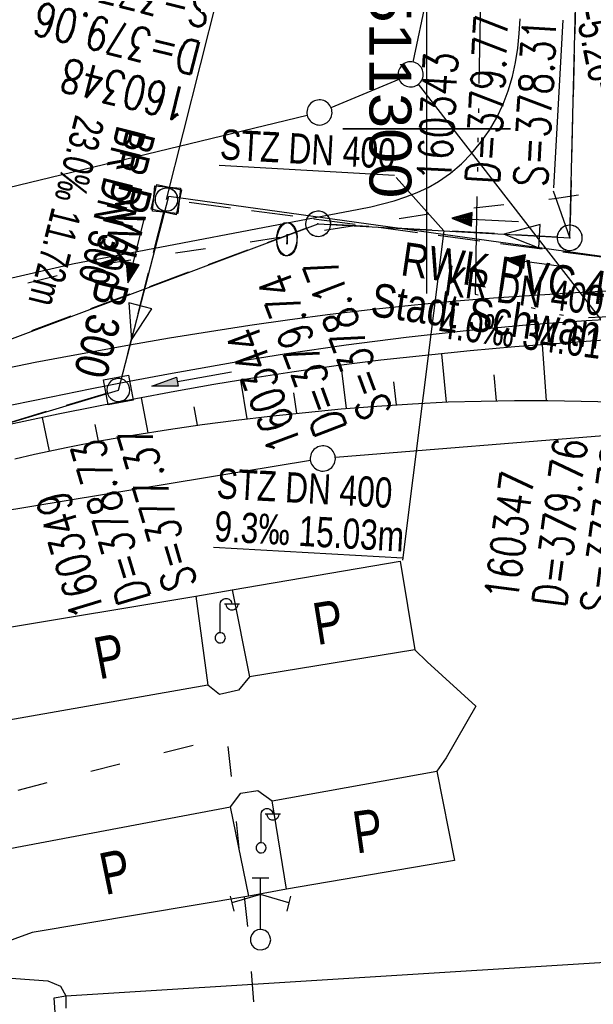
# Model space of a CAD drawing. Extents: x 510932 to 511602, y 463659 to 464636.
# Tile 69 of 81: x 511276 to 511310, y 464548 to 464607. Entities that reach past the tile are written whole.
import ezdxf

# ---------------------------------------------------------------- set-up
doc = ezdxf.new("R2010")
doc.units = 0
doc.header["$LTSCALE"] = 10
doc.header["$MEASUREMENT"] = 0
for name, pattern in [('ACAD_ISO03W100', [30, 12, -18]), ('ACAD_ISO14W100', [25.5, 12, -3, 0.5, -3, 0.5, -3, 0.5, -3]), ('AUSGEZOGEN', [0]), ('LT00', [0]), ('STRICHLINIE2', [0.375, 0.25, -0.125])]:
    doc.linetypes.add(name, pattern=pattern)
doc.layers.get('0').update_dxf_attribs({"linetype": 'LT00'})
for name, color, linetype in [('--EK_FBR', 1, 'LT00'), ('--EK_Halt-Pfeil', 4, 'LT00'), ('--EK_Haltung', 7, 'STRICHLINIE2'), ('--EK_Haltung-Text', 140, 'LT00'), ('--EK_Schacht-Text', 5, 'LT00'), ('--EL_Halt-Pfeil', 4, 'LT00'), ('--EL_Haltung', 182, 'STRICHLINIE2'), ('--EL_Haltung-Text', 182, 'LT00'), ('ABSTAND', 8, 'LT00'), ('ABWASSERLTG', 24, 'LT00'), ('ABWASSERLTG_FLIEßPF', 26, 'Continuous'), ('ABWASSERLTG_TEXT', 26, 'Continuous'), ('DFK_BES-WEGE', 255, 'LT00'), ('DFK_GZPKT', 250, 'LT00'), ('DFK_KATASTER', 250, 'LT00'), ('DFK_TOPO-ANL', 252, 'LT00'), ('DFK_TOPO-SYM', 252, 'LT00'), ('PFEIL', 140, 'AUSGEZOGEN'), ('TELEKOM', 210, 'ACAD_ISO14W100'), ('V103_AFBR_BAB', 250, 'LT00'), ('V103_BOESCH', 250, 'LT00'), ('V103_BOSCHUNG', 250, 'LT00'), ('V103_GRABEN', 250, 'LT00'), ('V103_KA_MULD', 182, 'LT00'), ('V103_KA_PRUF', 182, 'LT00'), ('V103_RASTER', 250, 'LT00'), ('V103_W_UNT_HY', 130, 'LT00'), ('V104_AFBR_BAB', 250, 'LT00'), ('V104_BOESCH', 250, 'LT00'), ('V104_BOSCHUNG', 250, 'LT00'), ('V104_GRABEN', 250, 'LT00'), ('V104_KA_MULD', 182, 'LT00'), ('V104_KA_PRUF', 182, 'LT00'), ('V104_RASTER', 250, 'LT00'), ('V104_W_UNT_HY', 130, 'LT00'), ('WASSERLTG', 130, 'ACAD_ISO03W100')]:
    doc.layers.add(name, color=color, linetype=linetype)
doc.styles.add('Haltungsbeschriftung', font='ARIAL.TTF', dxfattribs={"width": 0.75})
doc.styles.add('schachtbeschriftung', font='romans.shx', dxfattribs={"width": 0.75, "height": 2})
doc.styles.get("Standard").update_dxf_attribs({"font": 'ARIAL.TTF'})
doc.styles.add('Versorgungsltg', font='ARIAL.TTF', dxfattribs={"width": 0.8, "height": 2})

# ---------------------------------------------------------------- blocks, each defined once
blk = doc.blocks.new('SYMB7010')
at = {"color": 0, "linetype": 'ByBlock'}
for points in [[(-0.031408, 0.499213), (-0.093728, 0.49134), (-0.15457, 0.475719), (-0.212975, 0.452595), (-0.268021, 0.422333), (-0.31884, 0.385411), (-0.36463, 0.342411), (-0.40467, 0.29401), (-0.438329, 0.240973), (-0.465074, 0.184136), (-0.484486, 0.124395), (-0.496256, 0.062692), (-0.5002, 0)], [(0.5002, 0), (0.496256, 0.062692), (0.484485, 0.124395), (0.465074, 0.184136), (0.438329, 0.240973), (0.40467, 0.29401), (0.36463, 0.342411), (0.31884, 0.385411), (0.268021, 0.422333), (0.212975, 0.452595), (0.15457, 0.475719), (0.093728, 0.49134), (0.031408, 0.499213), (-0.031408, 0.499213)], [(-0.5002, 0), (-0.496256, -0.062692), (-0.484486, -0.124395), (-0.465075, -0.184136), (-0.438329, -0.240973), (-0.404671, -0.29401), (-0.36463, -0.342411), (-0.31884, -0.385411), (-0.268021, -0.422333), (-0.212975, -0.452595), (-0.154571, -0.475719), (-0.093728, -0.49134), (-0.031408, -0.499213), (0.031408, -0.499213)], [(0.031408, -0.499213), (0.093728, -0.491341), (0.15457, -0.475719), (0.212975, -0.452595), (0.268021, -0.422333), (0.31884, -0.385411), (0.36463, -0.342411), (0.404671, -0.294011), (0.438329, -0.240974), (0.465075, -0.184136), (0.484486, -0.124395), (0.496256, -0.062692), (0.500201, 0)]]:
    blk.add_lwpolyline(points, dxfattribs=at)
blk = doc.blocks.new('SYMB7317')
at = {"color": 0, "linetype": 'ByBlock'}
blk.add_line((0, 0.061), (0, 0.4), dxfattribs=at)
for points in [[(0, 0.4), (0.004222, 0.423941), (0.016377, 0.444995), (0.035, 0.460622), (0.057845, 0.468937), (0.082155, 0.468937), (0.105, 0.460622), (0.123623, 0.444995), (0.135779, 0.423941), (0.14, 0.4)], [(0.23, 0.4), (0.21, 0.4), (0.14, 0.4), (0.07, 0.4), (0.05, 0.4)], [(0.21, 0.4), (0.205779, 0.376059), (0.193623, 0.355005), (0.175, 0.339378), (0.152155, 0.331063), (0.127845, 0.331063), (0.105, 0.339378), (0.086377, 0.355005), (0.074222, 0.376059), (0.07, 0.4)], [(0.061, 0), (0.056881, 0.022036), (0.04508, 0.041095), (0.02719, 0.054605), (0.005628, 0.06074), (-0.016693, 0.058671), (-0.036761, 0.048679), (-0.051863, 0.032112), (-0.059961, 0.011209), (-0.059961, -0.011209)], [(0.005628, -0.06074), (0.02719, -0.054605), (0.04508, -0.041095), (0.056881, -0.022036), (0.061, 0)], [(-0.059961, -0.011209), (-0.051863, -0.032112), (-0.036761, -0.048679), (-0.016693, -0.058671), (0.005628, -0.06074)]]:
    blk.add_lwpolyline(points, dxfattribs=at)
blk = doc.blocks.new('SYMB7313')
at = {"color": 0, "linetype": 'ByBlock'}
for p, q in [((-0.05, 0.37), (0, 0.37)), ((0, 0.37), (0.05, 0.37)), ((0, 0.27), (-0.17, 0.22)), ((0.17, 0.22), (0, 0.27))]:
    blk.add_line(p, q, dxfattribs=at)
for points in [[(0, 0.061), (0, 0.27), (0, 0.37)], [(-0.18, 0.26), (-0.17, 0.22), (-0.158, 0.17)], [(0.18, 0.26), (0.17, 0.22), (0.158, 0.17)], [(0.061, 0), (0.056881, 0.022036), (0.04508, 0.041095), (0.02719, 0.054605), (0.005628, 0.06074), (-0.016693, 0.058671), (-0.036761, 0.048679), (-0.051863, 0.032112), (-0.059961, 0.011209), (-0.059961, -0.011209)], [(0.005628, -0.06074), (0.02719, -0.054605), (0.04508, -0.041095), (0.056881, -0.022036), (0.061, 0)], [(-0.059961, -0.011209), (-0.051863, -0.032112), (-0.036761, -0.048679), (-0.016693, -0.058671), (0.005628, -0.06074)]]:
    blk.add_lwpolyline(points, dxfattribs=at)
blk = doc.blocks.new('ABWASSER-FLIEßPF')
at = {"layer": 'ABWASSERLTG_FLIEßPF'}
for p, q in [((0, 0), (-2.109, 0.703)), ((-2.109, 0.703), (-2.109, -0.703)), ((-2.109, -0.703), (0, 0))]:
    blk.add_line(p, q, dxfattribs=at)
blk = doc.blocks.new('Pfreil3')
at = {"layer": 'PFEIL'}
blk.add_hatch(color=256, dxfattribs=at).paths.add_polyline_path([(-1.549, 0.273), (-1.549, -0.273), (0, 0)])
for p, q in [((-1.549, 0), (-4.831, 0)), ((-1.549, -0.273), (-1.549, 0.273)), ((-1.549, 0.273), (0, 0)), ((0, 0), (-1.549, -0.273))]:
    blk.add_line(p, q, dxfattribs=at)
blk = doc.blocks.new('SYMB0003')
at = {"color": 0, "linetype": 'ByBlock'}
for p, q in [((-0.015712, 0), (0.010166, 0.012015)), ((0, -0.021257), (-0.015712, 0)), ((0.010166, 0.012015), (0, -0.021257))]:
    blk.add_line(p, q, dxfattribs=at)
for points in [[(-0.031395, 0.499013), (-0.093691, 0.491144), (-0.154509, 0.475528), (-0.21289, 0.452414), (-0.267913, 0.422164), (-0.318712, 0.385257), (-0.364484, 0.342274), (-0.404509, 0.293893), (-0.438154, 0.240877), (-0.464888, 0.184062), (-0.484292, 0.124345), (-0.496058, 0.062667), (-0.5, 0)], [(0.5, 0), (0.496057, 0.062667), (0.484292, 0.124345), (0.464888, 0.184062), (0.438153, 0.240877), (0.404509, 0.293893), (0.364484, 0.342274), (0.318712, 0.385257), (0.267913, 0.422164), (0.21289, 0.452414), (0.154509, 0.475528), (0.093691, 0.491144), (0.031395, 0.499013), (-0.031395, 0.499013)], [(-0.5, 0), (-0.496058, -0.062667), (-0.484292, -0.124345), (-0.464888, -0.184062), (-0.438154, -0.240877), (-0.404509, -0.293893), (-0.364485, -0.342274), (-0.318712, -0.385257), (-0.267914, -0.422164), (-0.21289, -0.452414), (-0.154509, -0.475529), (-0.093691, -0.491144), (-0.031395, -0.499014), (0.031395, -0.499014)], [(0.031395, -0.499014), (0.093691, -0.491144), (0.154509, -0.475529), (0.21289, -0.452414), (0.267914, -0.422164), (0.318712, -0.385257), (0.364485, -0.342274), (0.404509, -0.293893), (0.438154, -0.240877), (0.464889, -0.184062), (0.484292, -0.124345), (0.496058, -0.062667), (0.5, 0)]]:
    blk.add_lwpolyline(points, dxfattribs=at)
blk = doc.blocks.new('SYMB1121')
at = {"color": 0, "linetype": 'ByBlock'}
blk.add_line((-0.15, 0), (0.15, 0), dxfattribs=at)
for points in [[(-0.5, 0), (-0.49, 0.06), (-0.46, 0.115), (-0.415, 0.165), (-0.355, 0.21), (-0.28, 0.25), (-0.19, 0.275), (-0.1, 0.295), (0, 0.3)], [(0, 0.3), (0.1, 0.295), (0.19, 0.275), (0.28, 0.25), (0.355, 0.21), (0.415, 0.165), (0.46, 0.115), (0.49, 0.06), (0.5, 0)], [(0, -0.3), (-0.1, -0.295), (-0.19, -0.275), (-0.28, -0.25), (-0.355, -0.21), (-0.415, -0.165), (-0.46, -0.115), (-0.49, -0.06), (-0.5, 0)], [(0.5, 0), (0.49, -0.06), (0.46, -0.115), (0.415, -0.165), (0.355, -0.21), (0.28, -0.25), (0.19, -0.275), (0.1, -0.295), (0, -0.3)]]:
    blk.add_lwpolyline(points, dxfattribs=at)
blk = doc.blocks.new('SYMB1210')
at = {"color": 0, "linetype": 'ByBlock'}
blk.add_line((0.018815, -0.179014), (0.055623, -0.17119), dxfattribs=at)
for points in [[(-0.2, -0.2), (-0.2, 0.2), (0.2, 0.2), (0.2, -0.2), (-0.2, -0.2)], [(0.018815, 0.179014), (-0.018815, 0.179014), (-0.055623, 0.17119), (-0.09, 0.155885), (-0.120444, 0.133766), (-0.145623, 0.105801), (-0.164438, 0.073213), (-0.176067, 0.037424), (-0.18, 0)], [(0.18, 0), (0.176067, 0.037424), (0.164438, 0.073213), (0.145623, 0.105801), (0.120444, 0.133766), (0.09, 0.155885), (0.055623, 0.17119), (0.018815, 0.179014)], [(-0.18, 0), (-0.176067, -0.037424), (-0.164438, -0.073213), (-0.145623, -0.105801), (-0.120444, -0.133766), (-0.09, -0.155885), (-0.055623, -0.17119), (-0.018815, -0.179014), (0.018815, -0.179014)], [(0.055623, -0.17119), (0.09, -0.155885), (0.120444, -0.133766), (0.145623, -0.105801), (0.164438, -0.073213), (0.176067, -0.037424), (0.18, 0)]]:
    blk.add_lwpolyline(points, dxfattribs=at)
blk = doc.blocks.new('SYMB0070')
at = {"color": 0, "linetype": 'ByBlock'}
for p, q in [((-0.5, 0), (0.2, 0)), ((0.5, 0), (0.2, 0.1)), ((0.2, 0.1), (0.2, 0)), ((0.468, 0), (0.21, 0.086)), ((0.21, 0.086), (0.21, -0.086)), ((0.21, -0.086), (0.468, 0)), ((0.22, -0.072), (0.437, 0)), ((0.23, -0.058), (0.405, 0)), ((0.24, -0.045), (0.374, 0)), ((0.342, 0), (0.25, 0.031)), ((0.25, 0.031), (0.25, -0.031)), ((0.25, -0.031), (0.342, 0)), ((0.26, -0.017), (0.31, 0)), ((0.27, -0.003), (0.279, 0))]:
    blk.add_line(p, q, dxfattribs=at)
for points in [[(0.2, 0), (0.2, -0.1), (0.5, 0)], [(0.437, 0), (0.22, 0.072), (0.22, -0.072)], [(0.405, 0), (0.23, 0.058), (0.23, -0.058)], [(0.374, 0), (0.24, 0.045), (0.24, -0.045)], [(0.31, 0), (0.26, 0.017), (0.26, -0.017)], [(0.279, 0), (0.27, 0.003), (0.27, -0.003)]]:
    blk.add_lwpolyline(points, dxfattribs=at)

msp = doc.modelspace()

# ---------------------------------------------------------------- linework, layer by layer
at = {"layer": '--EK_FBR'}
for points in [[(511264.21, 464588.559), (511278.861, 464591.934), (511295.948, 464595.199), (511296.657, 464595.343), (511297.364, 464595.509), (511298.065, 464595.702), (511298.755, 464595.928), (511299.43, 464596.192), (511300.083, 464596.499), (511300.711, 464596.856), (511301.415, 464597.347), (511302.073, 464597.906), (511302.681, 464598.527), (511303.237, 464599.2), (511303.737, 464599.919), (511304.177, 464600.675), (511304.555, 464601.46), (511304.866, 464602.267), (511305.114, 464603.104), (511305.3, 464603.952), (511305.434, 464604.811), (511305.525, 464605.677), (511305.584, 464606.548)], [(511310.836, 464590.313), (511308.882, 464590.204), (511306.428, 464590.051), (511303.975, 464589.878), (511301.525, 464589.681), (511299.078, 464589.456), (511296.635, 464589.2), (511294.232, 464588.915), (511291.834, 464588.598), (511289.438, 464588.253), (511287.046, 464587.883), (511284.656, 464587.49), (511282.269, 464587.078), (511279.883, 464586.65), (511278.257, 464586.349), (511276.633, 464586.039), (511275.012, 464585.714)]]:
    msp.add_lwpolyline(points, dxfattribs=at)
at = {"layer": '--EK_Haltung'}
for p, q in [((511308.889, 464608.155), (511308.551, 464594.237)), ((511318.041, 464591.33), (511285.216, 464595.67)), ((511284.289, 464595.041), (511281.788, 464585.133)), ((511292.82, 464594.062), (511208.941, 464562.766)), ((511307.784, 464593.529), (511294.272, 464594.282)), ((511280.886, 464584.191), (511242.956, 464572.823))]:
    msp.add_line(p, q, dxfattribs=at)
at = {"layer": '--EK_Haltung-Text'}
msp.add_line((511301.028, 464593.905), (511298.559, 464574.254), dxfattribs=at)
at = {"layer": '--EK_Schacht-Text'}
for p, q in [((511284.472, 464595.769), (511287.63, 464608.249)), ((511308.532, 464593.511), (511307.571, 464596.279))]:
    msp.add_line(p, q, dxfattribs=at)
at = {"layer": '--EL_Haltung'}
for p, q in [((511308.889, 464608.155), (511308.551, 464594.237)), ((511318.041, 464591.33), (511285.216, 464595.67)), ((511284.289, 464595.041), (511281.788, 464585.133)), ((511292.82, 464594.062), (511208.941, 464562.766)), ((511307.784, 464593.529), (511294.272, 464594.282)), ((511280.886, 464584.191), (511242.956, 464572.823))]:
    msp.add_line(p, q, dxfattribs=at)
at = {"layer": '--EL_Haltung-Text'}
msp.add_line((511301.028, 464593.905), (511298.176, 464597.078), dxfattribs=at)
at = {"layer": 'ABWASSERLTG'}
for points in [[(511133.953, 464511.746), (511159.898, 464529.405), (511208.272, 464562.344), (511293.523, 464594.324), (511308.533, 464593.487), (511308.889, 464608.155)], [(511122.459, 464495.266), (511184.549, 464536.203), (511213.131, 464554.116), (511242.238, 464572.608), (511281.604, 464584.406), (511284.616, 464595.971), (511318.785, 464591.232), (511361.253, 464589.505), (511391.403, 464589.083), (511423.016, 464589.189)]]:
    msp.add_lwpolyline(points, dxfattribs=at)
at = {"layer": 'DFK_KATASTER'}
for p, q in [((511299.194, 464603.974), (511300.016, 464607.886)), ((511294.292, 464601.259), (511298.348, 464602.951)), ((511315.02, 464582.662), (511299.5, 464602.647)), ((511292.871, 464600.793), (511267.289, 464594.596)), ((511314.733, 464582.01), (511294.548, 464580.38)), ((511293.06, 464580.198), (511271.34, 464576.622))]:
    msp.add_line(p, q, dxfattribs=at)
at = {"layer": 'DFK_TOPO-ANL'}
for p, q in [((511288.4, 464572.49), (511298.41, 464574.19)), ((511298.41, 464574.19), (511299.29, 464568.9)), ((511273.58, 464570.01), (511286.22, 464572.1)), ((511286.22, 464572.1), (511288.4, 464572.49)), ((511286.22, 464572.1), (511286.94, 464566.8)), ((511288.4, 464572.49), (511289.42, 464567.3)), ((511299.29, 464568.9), (511289.42, 464567.3)), ((511299.29, 464568.9), (511300.03, 464568.19)), ((511300.03, 464568.19), (511302.94, 464565.54)), ((511286.94, 464566.8), (511274.62, 464564.62)), ((511287.64, 464566.23), (511286.94, 464566.8)), ((511289.42, 464567.3), (511288.78, 464566.489)), ((511288.78, 464566.489), (511287.64, 464566.23)), ((511302.94, 464565.54), (511301.17, 464562.45)), ((511301.17, 464562.45), (511300.61, 464561.66)), ((511290.77, 464559.9), (511300.61, 464561.66)), ((511300.61, 464561.66), (511301.65, 464556.34)), ((511288.3, 464559.539), (511288.9, 464560.34)), ((511288.9, 464560.34), (511289.92, 464560.5)), ((511289.92, 464560.5), (511290.77, 464559.9)), ((511291.64, 464554.62), (511290.77, 464559.9)), ((511275.12, 464557.04), (511288.3, 464559.539)), ((511289.39, 464554.21), (511288.3, 464559.539)), ((511301.65, 464556.34), (511291.64, 464554.62)), ((511291.64, 464554.62), (511289.39, 464554.21)), ((511289.39, 464554.21), (511276.45, 464552.039)), ((511276.45, 464552.039), (511272.25, 464550.49)), ((511278.46, 464548.259), (511313.94, 464550.46)), ((511273.15, 464549.45), (511277.4, 464549.16)), ((511277.4, 464549.16), (511278.15, 464548.83)), ((511278.15, 464548.83), (511278.46, 464548.259)), ((511277.77, 464548.13), (511278.46, 464548.259)), ((511278.05, 464544.39), (511277.77, 464548.13)), ((511278.46, 464548.259), (511278.47, 464547.52))]:
    msp.add_line(p, q, dxfattribs=at)
at = {"layer": 'TELEKOM', "ltscale": 0.05, "flags": 128}
msp.add_lwpolyline([(511303.218, 464608.701), (511302.897, 464590.124), (511308.9, 464588.688), (511318.766, 464589.212), (511328.891, 464589.733), (511355.753, 464588.447), (511405.223, 464586.669), (511406.002, 464594.852), (511409.373, 464595.617), (511413.383, 464597.042), (511414.821, 464597.953)], dxfattribs=at)
at = {"layer": 'V103_AFBR_BAB'}
for points in [[(511264.21, 464588.559), (511278.861, 464591.934), (511295.948, 464595.199), (511296.657, 464595.343), (511297.364, 464595.509), (511298.065, 464595.702), (511298.755, 464595.928), (511299.43, 464596.192), (511300.083, 464596.499), (511300.711, 464596.856), (511301.415, 464597.347), (511302.073, 464597.906), (511302.681, 464598.527), (511303.237, 464599.2), (511303.737, 464599.919), (511304.177, 464600.675), (511304.555, 464601.46), (511304.866, 464602.267), (511305.114, 464603.104), (511305.3, 464603.952), (511305.434, 464604.811), (511305.525, 464605.677), (511305.584, 464606.548)], [(511310.836, 464590.313), (511308.882, 464590.204), (511306.428, 464590.051), (511303.975, 464589.878), (511301.525, 464589.681), (511299.078, 464589.456), (511296.635, 464589.2), (511294.232, 464588.915), (511291.834, 464588.598), (511289.438, 464588.253), (511287.046, 464587.883), (511284.656, 464587.49), (511282.269, 464587.078), (511279.883, 464586.65), (511278.257, 464586.349), (511276.633, 464586.039), (511275.012, 464585.714)]]:
    msp.add_lwpolyline(points, dxfattribs=at)
at = {"layer": 'V103_BOESCH'}
msp.add_lwpolyline([(511275.42, 464580.306), (511276.599, 464580.576), (511278.594, 464581.001), (511280.592, 464581.387), (511282.595, 464581.737), (511284.601, 464582.055), (511286.611, 464582.343), (511288.625, 464582.605), (511290.643, 464582.844), (511292.764, 464583.073), (511294.887, 464583.276), (511297.014, 464583.449), (511299.142, 464583.589), (511301.272, 464583.691), (511303.257, 464583.749), (511305.243, 464583.776), (511307.23, 464583.773), (511309.217, 464583.747), (511311.204, 464583.7), (511313.192, 464583.637), (511315.179, 464583.562), (511317.167, 464583.478), (511319.155, 464583.391)], dxfattribs=at)
at = {"layer": 'V103_BOSCHUNG'}
for p, q in [((511306.879, 464587.107), (511307.136, 464583.774)), ((511300.872, 464586.573), (511301.152, 464583.686)), ((511294.868, 464585.881), (511295.201, 464583.303)), ((511288.893, 464584.999), (511289.268, 464582.683)), ((511304.008, 464585.311), (511304.142, 464583.764)), ((511298.021, 464584.889), (511298.174, 464583.53)), ((511282.955, 464583.938), (511283.352, 464581.86)), ((511292.054, 464584.241), (511292.232, 464583.017)), ((511286.113, 464583.394), (511286.309, 464582.301)), ((511277.054, 464582.76), (511277.47, 464580.766)), ((511280.203, 464582.356), (511280.406, 464581.352))]:
    msp.add_line(p, q, dxfattribs=at)
at = {"layer": 'V103_GRABEN'}
for points in [[(511321.271, 464589), (511319.64, 464588.959), (511318.008, 464588.916), (511316.377, 464588.866), (511314.747, 464588.809), (511313.116, 464588.74), (511309.522, 464588.541), (511305.931, 464588.275), (511302.345, 464587.943), (511298.765, 464587.546), (511295.194, 464587.086), (511291.632, 464586.562), (511289.282, 464586.182), (511286.936, 464585.778), (511284.593, 464585.352), (511282.254, 464584.908), (511279.918, 464584.45), (511277.584, 464583.979), (511275.251, 464583.499), (511272.92, 464583.013), (511270.589, 464582.524), (511257.388, 464578.477), (511253.434, 464577.645)], [(511321.42, 464588.005), (511319.382, 464587.897), (511317.345, 464587.786), (511315.307, 464587.671), (511313.269, 464587.55), (511310.596, 464587.378), (511307.924, 464587.188), (511305.253, 464586.976), (511302.585, 464586.74), (511299.92, 464586.475), (511297.259, 464586.178), (511294.603, 464585.847), (511291.953, 464585.477), (511289.619, 464585.117), (511287.289, 464584.728), (511284.964, 464584.314), (511282.641, 464583.878), (511280.322, 464583.424), (511278.005, 464582.955), (511275.689, 464582.476), (511273.375, 464581.989), (511271.061, 464581.499), (511257.783, 464577.539), (511253.745, 464575.88)]]:
    msp.add_lwpolyline(points, dxfattribs=at)
at = {"layer": 'V103_RASTER'}
for p, q in [((511300, 464595), (511300, 464605)), ((511295.001, 464600), (511305.001, 464600))]:
    msp.add_line(p, q, dxfattribs=at)
at = {"layer": 'V104_AFBR_BAB'}
for points in [[(511264.21, 464588.559), (511278.861, 464591.934), (511295.948, 464595.199), (511296.657, 464595.343), (511297.364, 464595.509), (511298.065, 464595.702), (511298.755, 464595.928), (511299.43, 464596.192), (511300.083, 464596.499), (511300.711, 464596.856), (511301.415, 464597.347), (511302.073, 464597.906), (511302.681, 464598.527), (511303.237, 464599.2), (511303.737, 464599.919), (511304.177, 464600.675), (511304.555, 464601.46), (511304.866, 464602.267), (511305.114, 464603.104), (511305.3, 464603.952), (511305.434, 464604.811), (511305.525, 464605.677), (511305.584, 464606.548)], [(511310.836, 464590.313), (511308.882, 464590.204), (511306.428, 464590.051), (511303.975, 464589.878), (511301.525, 464589.681), (511299.078, 464589.456), (511296.635, 464589.2), (511294.232, 464588.914), (511291.834, 464588.598), (511289.438, 464588.253), (511287.046, 464587.883), (511284.656, 464587.49), (511282.269, 464587.078), (511279.883, 464586.65), (511278.257, 464586.349), (511276.633, 464586.038), (511275.012, 464585.714)]]:
    msp.add_lwpolyline(points, dxfattribs=at)
at = {"layer": 'V104_BOESCH'}
msp.add_lwpolyline([(511275.42, 464580.306), (511276.599, 464580.576), (511278.594, 464581.001), (511280.592, 464581.387), (511282.595, 464581.737), (511284.601, 464582.055), (511286.611, 464582.343), (511288.625, 464582.605), (511290.643, 464582.844), (511292.764, 464583.073), (511294.887, 464583.276), (511297.014, 464583.449), (511299.142, 464583.589), (511301.272, 464583.691), (511303.257, 464583.749), (511305.243, 464583.776), (511307.23, 464583.773), (511309.217, 464583.747), (511311.204, 464583.7), (511313.191, 464583.637), (511315.179, 464583.562), (511317.167, 464583.478), (511319.155, 464583.391)], dxfattribs=at)
at = {"layer": 'V104_BOSCHUNG'}
for p, q in [((511306.879, 464587.107), (511307.136, 464583.774)), ((511300.872, 464586.573), (511301.152, 464583.686)), ((511294.868, 464585.881), (511295.2, 464583.303)), ((511288.893, 464584.999), (511289.268, 464582.683)), ((511304.008, 464585.311), (511304.142, 464583.764)), ((511298.02, 464584.889), (511298.174, 464583.53)), ((511282.955, 464583.938), (511283.352, 464581.86)), ((511292.054, 464584.241), (511292.232, 464583.017)), ((511286.113, 464583.394), (511286.309, 464582.301)), ((511277.054, 464582.76), (511277.47, 464580.766)), ((511280.203, 464582.356), (511280.406, 464581.352))]:
    msp.add_line(p, q, dxfattribs=at)
at = {"layer": 'V104_GRABEN'}
for points in [[(511321.271, 464589), (511319.64, 464588.959), (511318.008, 464588.915), (511316.377, 464588.866), (511314.747, 464588.809), (511313.116, 464588.74), (511309.522, 464588.541), (511305.931, 464588.275), (511302.345, 464587.943), (511298.765, 464587.546), (511295.194, 464587.086), (511291.632, 464586.562), (511289.282, 464586.182), (511286.936, 464585.777), (511284.593, 464585.352), (511282.254, 464584.908), (511279.918, 464584.45), (511277.584, 464583.979), (511275.251, 464583.499), (511272.92, 464583.013), (511270.589, 464582.524), (511257.388, 464578.477), (511253.434, 464577.645)], [(511321.42, 464588.005), (511319.382, 464587.897), (511317.345, 464587.786), (511315.307, 464587.671), (511313.269, 464587.55), (511310.596, 464587.378), (511307.924, 464587.188), (511305.253, 464586.976), (511302.585, 464586.739), (511299.92, 464586.475), (511297.259, 464586.178), (511294.603, 464585.847), (511291.953, 464585.477), (511289.619, 464585.117), (511287.289, 464584.728), (511284.964, 464584.314), (511282.641, 464583.878), (511280.322, 464583.424), (511278.005, 464582.955), (511275.689, 464582.476), (511273.375, 464581.989), (511271.061, 464581.499), (511257.783, 464577.539), (511253.745, 464575.88)]]:
    msp.add_lwpolyline(points, dxfattribs=at)
at = {"layer": 'V104_RASTER'}
for p, q in [((511300.001, 464590.174), (511300.001, 464609.011)), ((511305.002, 464599.999), (511295.002, 464599.999))]:
    msp.add_line(p, q, dxfattribs=at)
at = {"layer": 'WASSERLTG', "ltscale": 0.015, "flags": 128}
for points in [[(511311.1, 464607.942), (511310.925, 464596.331), (511307.618, 464595.816), (511301.243, 464595.07), (511291.777, 464593.586), (511280.736, 464591.917), (511271.55, 464589.599), (511263.076, 464587.353), (511252.684, 464583.735), (511238.118, 464577.893), (511215.089, 464565.446), (511177.402, 464539.362), (511157.146, 464525.322), (511105.811, 464490.245), (511070.249, 464466.108), (511055.174, 464455.798), (511036.582, 464439.484), (510998.731, 464406.211)], [(511215.881, 464416.23), (511298.805, 464424.588), (511289.404, 464551.597), (511288.097, 464563.722), (511232.851, 464549.547), (511170.999, 464507.679)]]:
    msp.add_lwpolyline(points, dxfattribs=at)

# ---------------------------------------------------------------- block references
at = {"layer": '--EK_Halt-Pfeil', "yscale": 4, "zscale": 4}
for p, xscale, rotation in [((511303.486, 464594.545), 4.000000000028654, 176.8081799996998), ((511282.659, 464592.74), 4.000000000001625, 255.8322800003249), ((511306.635, 464591.961), 4.000000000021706, 172.468830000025)]:
    msp.add_blockref('SYMB0070', p, dxfattribs=dict(at, xscale=xscale, rotation=rotation))
at = {"layer": '--EL_Halt-Pfeil', "yscale": 4, "zscale": 4}
for p, xscale, rotation in [((511303.486, 464594.545), 4.000000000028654, 176.8081799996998), ((511282.659, 464592.74), 4.000000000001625, 255.8322800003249), ((511306.635, 464591.961), 4.000000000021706, 172.468830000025)]:
    msp.add_blockref('SYMB0070', p, dxfattribs=dict(at, xscale=xscale, rotation=rotation))
at = {"layer": 'ABWASSERLTG_FLIEßPF'}
for p, rotation in [((511304.616, 464593.705), 176.8085359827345), ((511282.382, 464587.392), 255.4020717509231)]:
    msp.add_blockref('ABWASSER-FLIEßPF', p, dxfattribs=dict(at, rotation=rotation))
at = {"layer": 'DFK_GZPKT', "xscale": 1.500000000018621, "yscale": 1.5, "zscale": 1.5, "rotation": 264.7377099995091}
for p in [(511299.04, 464603.24), (511293.6, 464600.969), (511293.8, 464580.32)]:
    msp.add_blockref('SYMB7010', p, dxfattribs=at)
at = {"layer": 'DFK_TOPO-SYM', "rotation": 0.001160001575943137}
for name, p, xscale, yscale, zscale in [('SYMB7317', (511287.68, 464569.62), 5, 5, 5), ('SYMB7317', (511290.12, 464557.089), 5, 5, 5), ('SYMB7313', (511290.08, 464551.6), 10, 10, 10)]:
    msp.add_blockref(name, p, dxfattribs=dict(at, xscale=xscale, yscale=yscale, zscale=zscale))
at = {"layer": 'PFEIL', "rotation": 190.0955559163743}
msp.add_blockref('Pfreil3', (511283.596, 464584.636), dxfattribs=at)
at = {"layer": 'V103_KA_MULD', "zscale": 3.8}
for p, xscale, yscale, rotation in [((511284.472, 464595.769), 3.800000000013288, 3.799999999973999, 257.6756557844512), ((511281.604, 464584.406), 3.800000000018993, 3.799999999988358, 190.5060884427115)]:
    msp.add_blockref('SYMB1210', p, dxfattribs=dict(at, xscale=xscale, yscale=yscale, rotation=rotation))
at = {"layer": 'V103_KA_PRUF', "xscale": 1.499999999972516, "yscale": 1.5, "zscale": 1.5, "rotation": 272.266200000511}
for p in [(511293.523, 464594.324), (511308.533, 464593.487)]:
    msp.add_blockref('SYMB0003', p, dxfattribs=at)
at = {"layer": 'V103_W_UNT_HY', "xscale": 2.000000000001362, "yscale": 2, "zscale": 2, "rotation": 272.2661999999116}
msp.add_blockref('SYMB1121', (511291.661, 464593.404), dxfattribs=at)
at = {"layer": 'V104_KA_MULD', "yscale": 3.799999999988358, "zscale": 3.8}
for p, xscale, rotation in [((511284.472, 464595.769), 3.79999999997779, 264.4992000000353), ((511281.604, 464584.406), 3.799999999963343, 190.4804934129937)]:
    msp.add_blockref('SYMB1210', p, dxfattribs=dict(at, xscale=xscale, rotation=rotation))
at = {"layer": 'V104_KA_PRUF', "xscale": 1.499999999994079, "yscale": 1.5, "zscale": 1.5, "rotation": 264.4991999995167}
for p in [(511293.523, 464594.324), (511308.533, 464593.487)]:
    msp.add_blockref('SYMB0003', p, dxfattribs=at)
at = {"layer": 'V104_W_UNT_HY', "xscale": 2.000000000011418, "yscale": 2, "zscale": 2, "rotation": 264.49919999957}
msp.add_blockref('SYMB1121', (511291.661, 464593.404), dxfattribs=at)

# ---------------------------------------------------------------- texts
at = {"layer": '--EK_Haltung-Text', "style": 'Haltungsbeschriftung'}
for s, rotation, width, p in [('23.0‰ 11.72m', -104.16772, 0.7, (511279.048, 464600.884)), ('BR DN 300', -104.16772, 0.75, (511281.53, 464600.258)), ('KR DN 400', -7.53118, 0.75, (511300.984, 464590.072)), ('4.0‰ 34.61m', -7.53118, 0.75, (511300.648, 464587.535)), ('STZ DN 400', -3.19182, 0.75, (511287.436, 464577.947)), ('%%U9.3‰ 15.03m', -3.19182, 0.75, (511287.294, 464575.391))]:
    msp.add_text(s, height=1.8, rotation=rotation, dxfattribs=dict(at, width=width)).set_placement(p)
at = {"layer": '--EK_Schacht-Text', "style": 'schachtbeschriftung', "width": 0.75}
for s, rotation, p in [('%%US=377.64', -194.16771, (511287.35, 464607.919)), ('D=379.06', -194.16771, (511286.645, 464605.126)), ('D=379.77', 86.80818, (511304.312, 464596.651)), ('%%US=378.31', 86.80818, (511307.187, 464596.491)), ('160348', -194.16771, (511285.94, 464602.334)), ('160343', 86.80818, (511301.436, 464596.811)), ('S=378.17', -249.53853, (511297.958, 464583.145)), ('D=379.74', -249.53853, (511295.26, 464582.138)), ('160344', -249.53853, (511292.562, 464581.131)), ('S=377.37', -253.31531, (511286.306, 464572.808)), ('D=378.73', -253.31531, (511283.548, 464571.981)), ('D=379.76', 82.46883, (511308.278, 464571.374)), ('S=377.78', 82.46883, (511311.133, 464570.997)), ('160347', 82.46883, (511305.423, 464571.752)), ('160349', -253.31531, (511280.789, 464571.154))]:
    msp.add_text(s, height=2, rotation=rotation, dxfattribs=at).set_placement(p)
at = {"layer": '--EL_Haltung-Text', "style": 'Haltungsbeschriftung', "width": 0.75}
for s, rotation, p in [('BR DN 300', -104.16772, (511282.087, 464600.031)), ('%%USTZ DN 400', -3.19182, (511287.633, 464598.177)), ('KR DN 400', -7.53118, (511300.984, 464590.072))]:
    msp.add_text(s, height=1.8, rotation=rotation, dxfattribs=at).set_placement(p)
at = {"layer": 'ABSTAND', "width": 0.75}
msp.add_text(' -5.26-', height=1.8, rotation=-78.36912, dxfattribs=at).set_placement((511308.762, 464607.421))
at = {"layer": 'ABWASSERLTG_TEXT', "insert": (511281.277, 464590.886), "char_height": 2, "attachment_point": 5, "rotation": 256.26557, "style": 'Versorgungsltg'}
msp.add_mtext('RWK B 300', dxfattribs=at)
at = {"layer": 'ABWASSERLTG_TEXT', "insert": (511305.647, 464589.853), "char_height": 2, "attachment_point": 5, "rotation": 351.66281, "line_spacing_factor": 0.8, "style": 'Versorgungsltg'}
msp.add_mtext('RWK PVC 400\\PStadt Schwandorf', dxfattribs=at)
at = {"layer": 'DFK_BES-WEGE', "width": 0.75}
for rotation, p in [(9.1607, (511293.46, 464569.18)), (10.78445, (511280.45, 464567.13)), (8.13102, (511295.8, 464556.74)), (11.59103, (511280.81, 464554.26))]:
    msp.add_text('P', height=2.5, rotation=rotation, dxfattribs=at).set_placement(p)
at = {"layer": 'V104_RASTER', "width": 1.08}
msp.add_text(' 511300', height=2.5, rotation=-89.99863, dxfattribs=at).set_placement((511296.583, 464609.472))

doc.saveas('drawing.dxf')
